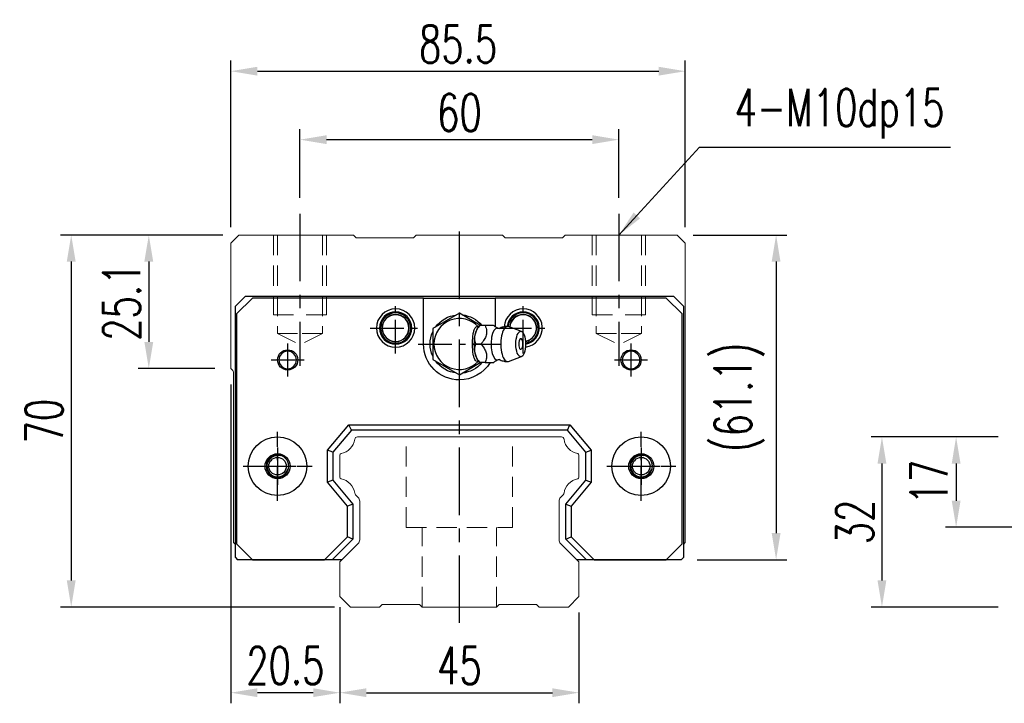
# Model space of a CAD drawing. Header units: millimetres. Extents: x 560 to 1081, y 594 to 775.
# Tile 1 of 59: x 560 to 745, y 604 to 732. Entities that reach past the tile are written whole.
import ezdxf

# ---------------------------------------------------------------- set-up
doc = ezdxf.new("R2010")
doc.units = ezdxf.units.MM
doc.header["$PDSIZE"] = -1
for name, pattern in [('CENTER', [10.16, 6.35, -1.27, 1.27, -1.27]), ('DASHED', [0.75, 0.5, -0.25]), ('HIDDEN', [1.905, 1.27, -0.635])]:
    doc.linetypes.add(name, pattern=pattern)
for name, color, linetype in [('2', 7, 'Continuous'), ('CL', 1, 'CENTER'), ('DIM', 4, 'Continuous'), ('HID', 2, 'DASHED'), ('OUT', 3, 'Continuous'), ('中心線', 1, 'CENTER')]:
    doc.layers.add(name, color=color, linetype=linetype)
doc.styles.add('DIM-7', font='SIMPLEX.shx', dxfattribs={"width": 0.7, "bigfont": 'chineset.shx'})
doc.dimstyles.new('CNS', dxfattribs={"dimtxt": 3.5, "dimasz": 2.5, "dimexe": 1, "dimexo": 1.5, "dimgap": 0.09, "dimtad": 0, "dimdsep": 46, "dimtxsty": 'DIM-7', "dimcen": 0.09, "dimclrd": 1, "dimclre": 1, "dimclrt": 4, "dimadec": 0, "dimazin": 0, "dimtfac": 1, "dimtix": 1, "dimtmove": 2, "dimatfit": 3, "dimfxl": 1, "dimtvp": 0.971429, "dimtolj": 1, "dimarcsym": 0})

# ---------------------------------------------------------------- blocks, each defined once
blk = doc.blocks.new('*D6')
at = {"color": 7, "lineweight": -2, "transparency": 16777216}
for p, q in [((620.2, 620.74), (620.2, 603.62)), ((665.2, 620.74), (665.2, 603.62)), ((625.2, 605.62), (660.2, 605.62))]:
    blk.add_line(p, q, dxfattribs=at)
at = {"color": 7, "transparency": 16777216}
for points in [[(625.2, 606.45), (625.2, 604.79), (620.2, 605.62)], [(660.2, 606.45), (660.2, 604.79), (665.2, 605.62)]]:
    blk.add_solid(points, dxfattribs=at)
at = {"layer": 'DEFPOINTS', "color": 0, "transparency": 16777216}
for p in [(620.2, 623.74), (665.2, 623.74), (665.2, 605.62)]:
    blk.add_point(p, dxfattribs=at)
at = {"color": 7, "transparency": 16777216, "insert": (642.7, 610.72), "char_height": 7, "attachment_point": 5, "style": 'DIM-7'}
blk.add_mtext('\\A1;45', dxfattribs=at)
blk = doc.blocks.new('*D7')
at = {"color": 7, "lineweight": -2, "transparency": 16777216}
for p, q in [((599.7, 663.64), (599.7, 603.62)), ((620.2, 621.74), (620.2, 603.62)), ((615.2, 605.62), (604.7, 605.62))]:
    blk.add_line(p, q, dxfattribs=at)
at = {"color": 7, "transparency": 16777216}
for points in [[(604.7, 606.45), (604.7, 604.79), (599.7, 605.62)], [(615.2, 606.45), (615.2, 604.79), (620.2, 605.62)]]:
    blk.add_solid(points, dxfattribs=at)
at = {"layer": 'DEFPOINTS', "color": 0, "transparency": 16777216}
for p in [(599.7, 666.64), (620.2, 624.74), (599.7, 605.62)]:
    blk.add_point(p, dxfattribs=at)
at = {"color": 7, "transparency": 16777216, "insert": (609.95, 610.72), "char_height": 7, "attachment_point": 5, "style": 'DIM-7'}
blk.add_mtext('\\A1;20.5', dxfattribs=at)
blk = doc.blocks.new('*D8')
at = {"color": 7, "lineweight": -2, "transparency": 16777216}
for p, q in [((598.2, 691.74), (582.27, 691.74)), ((584.27, 686.74), (584.27, 671.64)), ((596.7, 666.64), (582.27, 666.64))]:
    blk.add_line(p, q, dxfattribs=at)
at = {"color": 7, "transparency": 16777216}
for points in [[(583.43, 686.74), (585.1, 686.74), (584.27, 691.74)], [(583.43, 671.64), (585.1, 671.64), (584.27, 666.64)]]:
    blk.add_solid(points, dxfattribs=at)
at = {"layer": 'DEFPOINTS', "color": 0, "transparency": 16777216}
for p in [(601.2, 691.74), (584.27, 666.64), (599.7, 666.64)]:
    blk.add_point(p, dxfattribs=at)
at = {"color": 7, "transparency": 16777216, "insert": (579.17, 679.19), "char_height": 7, "attachment_point": 5, "rotation": 90, "style": 'DIM-7'}
blk.add_mtext('\\A1;25.1', dxfattribs=at)
blk = doc.blocks.new('*D9')
at = {"color": 7, "lineweight": -2, "transparency": 16777216}
for p, q in [((612.7, 698.74), (612.7, 711.69)), ((672.7, 698.74), (672.7, 711.69)), ((617.7, 709.69), (667.7, 709.69))]:
    blk.add_line(p, q, dxfattribs=at)
at = {"color": 7, "transparency": 16777216}
for points in [[(617.7, 710.52), (617.7, 708.86), (612.7, 709.69)], [(667.7, 710.52), (667.7, 708.86), (672.7, 709.69)]]:
    blk.add_solid(points, dxfattribs=at)
at = {"layer": 'DEFPOINTS', "color": 0, "transparency": 16777216}
for p in [(672.7, 709.69), (612.7, 695.74), (672.7, 695.74)]:
    blk.add_point(p, dxfattribs=at)
at = {"color": 7, "transparency": 16777216, "insert": (642.7, 714.79), "char_height": 7, "attachment_point": 5, "style": 'DIM-7'}
blk.add_mtext('\\A1;60', dxfattribs=at)
blk = doc.blocks.new('*D10')
at = {"color": 7, "lineweight": -2, "transparency": 16777216}
for p, q in [((599.7, 693.24), (599.7, 724.57)), ((685.2, 693.24), (685.2, 724.57)), ((604.7, 722.57), (680.2, 722.57))]:
    blk.add_line(p, q, dxfattribs=at)
at = {"color": 7, "transparency": 16777216}
for points in [[(604.7, 723.4), (604.7, 721.74), (599.7, 722.57)], [(680.2, 723.4), (680.2, 721.74), (685.2, 722.57)]]:
    blk.add_solid(points, dxfattribs=at)
at = {"layer": 'DEFPOINTS', "color": 0, "transparency": 16777216}
for p in [(685.2, 722.57), (599.7, 690.24), (685.2, 690.24)]:
    blk.add_point(p, dxfattribs=at)
at = {"color": 7, "transparency": 16777216, "insert": (642.45, 727.67), "char_height": 7, "attachment_point": 5, "style": 'DIM-7'}
blk.add_mtext('\\A1;85.5', dxfattribs=at)
blk = doc.blocks.new('*D11')
at = {"color": 7, "lineweight": -2, "transparency": 16777216}
for p, q in [((686.7, 691.74), (704.28, 691.74)), ((702.28, 686.74), (702.28, 635.64)), ((687.45, 630.64), (704.28, 630.64))]:
    blk.add_line(p, q, dxfattribs=at)
at = {"color": 7, "transparency": 16777216}
for points in [[(701.45, 686.74), (703.11, 686.74), (702.28, 691.74)], [(701.45, 635.64), (703.11, 635.64), (702.28, 630.64)]]:
    blk.add_solid(points, dxfattribs=at)
at = {"layer": 'DEFPOINTS', "color": 0, "transparency": 16777216}
for p in [(683.7, 691.74), (684.45, 630.64), (702.28, 630.64)]:
    blk.add_point(p, dxfattribs=at)
at = {"color": 7, "transparency": 16777216, "insert": (695.35, 661.19), "char_height": 7, "attachment_point": 5, "rotation": 90, "style": 'DIM-7'}
blk.add_mtext('\\A1;(61.1)', dxfattribs=at)
blk = doc.blocks.new('*D12')
at = {"color": 7, "lineweight": -2, "transparency": 16777216}
for p, q in [((598.2, 691.74), (567.67, 691.74)), ((569.67, 686.74), (569.67, 626.74)), ((619.2, 621.74), (567.67, 621.74))]:
    blk.add_line(p, q, dxfattribs=at)
at = {"color": 7, "transparency": 16777216}
for points in [[(568.84, 686.74), (570.51, 686.74), (569.67, 691.74)], [(568.84, 626.74), (570.51, 626.74), (569.67, 621.74)]]:
    blk.add_solid(points, dxfattribs=at)
at = {"layer": 'DEFPOINTS', "color": 0, "transparency": 16777216}
for p in [(601.2, 691.74), (569.67, 621.74), (622.2, 621.74)]:
    blk.add_point(p, dxfattribs=at)
at = {"color": 7, "transparency": 16777216, "insert": (564.57, 656.74), "char_height": 7, "attachment_point": 5, "rotation": 90, "style": 'DIM-7'}
blk.add_mtext('\\A1;70', dxfattribs=at)
blk = doc.blocks.new('*D21')
at = {"color": 7, "lineweight": -2, "transparency": 16777216}
for p, q in [((744.05, 653.74), (734.15, 653.74)), ((736.15, 648.74), (736.15, 641.74)), ((754.05, 636.74), (734.15, 636.74))]:
    blk.add_line(p, q, dxfattribs=at)
at = {"color": 7, "transparency": 16777216}
for points in [[(735.32, 648.74), (736.98, 648.74), (736.15, 653.74)], [(735.32, 641.74), (736.98, 641.74), (736.15, 636.74)]]:
    blk.add_solid(points, dxfattribs=at)
at = {"layer": 'DEFPOINTS', "color": 0, "transparency": 16777216}
for p in [(747.05, 653.74), (736.15, 636.74), (757.05, 636.74)]:
    blk.add_point(p, dxfattribs=at)
at = {"color": 7, "transparency": 16777216, "insert": (731.05, 645.24), "char_height": 7, "attachment_point": 5, "rotation": 90, "style": 'DIM-7'}
blk.add_mtext('\\A1;17', dxfattribs=at)
blk = doc.blocks.new('*D18')
at = {"color": 7, "lineweight": -2, "transparency": 16777216}
for p, q in [((744.05, 653.74), (720.19, 653.74)), ((722.19, 648.74), (722.19, 626.74)), ((744.05, 621.74), (720.19, 621.74))]:
    blk.add_line(p, q, dxfattribs=at)
at = {"color": 7, "transparency": 16777216}
for points in [[(721.36, 648.74), (723.02, 648.74), (722.19, 653.74)], [(721.36, 626.74), (723.02, 626.74), (722.19, 621.74)]]:
    blk.add_solid(points, dxfattribs=at)
at = {"layer": 'DEFPOINTS', "color": 0, "transparency": 16777216}
for p in [(747.05, 653.74), (722.19, 621.74), (747.05, 621.74)]:
    blk.add_point(p, dxfattribs=at)
at = {"color": 7, "transparency": 16777216, "insert": (717.09, 637.74), "char_height": 7, "attachment_point": 5, "rotation": 90, "style": 'DIM-7'}
blk.add_mtext('\\A1;32', dxfattribs=at)

msp = doc.modelspace()

# ---------------------------------------------------------------- linework, layer by layer
at = {"layer": '2', "color": 7, "linetype": 'Continuous'}
for p, q in [((600.549, 678.335), (602.449, 680.235)), ((603.774, 679.885), (600.774, 676.885)), ((602.449, 680.235), (682.949, 680.235)), ((635.949, 679.885), (603.774, 679.885)), ((635.949, 679.885), (649.449, 679.885)), ((635.949, 671.235), (635.949, 679.885)), ((649.449, 679.885), (649.449, 674.482)), ((681.624, 679.885), (649.449, 679.885)), ((684.624, 676.885), (681.624, 679.885)), ((682.949, 680.235), (684.849, 678.335)), ((600.549, 631.034), (600.549, 678.335)), ((684.849, 678.335), (684.849, 631.034)), ((600.774, 676.885), (600.774, 633.635)), ((642.699, 677.009), (637.699, 674.122)), ((646.554, 674.783), (642.699, 677.009)), ((684.624, 633.635), (684.624, 676.885)), ((646.526, 674.737), (646.218, 674.371)), ((649.139, 674.735), (647.543, 674.735)), ((654.375, 673.612), (651.928, 674.504)), ((637.699, 674.122), (637.699, 668.349)), ((651.928, 667.967), (654.375, 668.858)), ((637.699, 668.349), (642.699, 665.462)), ((642.699, 665.462), (646.636, 667.735)), ((646.218, 668.1), (646.526, 667.734)), ((617.899, 651.252), (621.913, 656.035)), ((622.379, 655.035), (621.913, 656.035)), ((621.913, 656.035), (663.485, 656.035)), ((663.018, 655.035), (663.485, 656.035)), ((663.485, 656.035), (667.499, 651.252)), ((622.379, 655.035), (618.899, 650.888)), ((663.018, 655.035), (622.379, 655.035)), ((666.499, 650.888), (663.018, 655.035)), ((617.899, 645.219), (617.899, 651.252)), ((618.899, 650.888), (617.899, 651.252)), ((618.899, 650.888), (618.899, 645.583)), ((666.499, 650.888), (667.499, 651.252)), ((666.499, 645.583), (666.499, 650.888)), ((667.499, 651.252), (667.499, 645.219)), ((618.899, 645.583), (617.899, 645.219)), ((621.649, 640.75), (617.899, 645.219)), ((618.899, 645.583), (622.649, 641.114)), ((662.749, 641.114), (666.499, 645.583)), ((667.499, 645.219), (663.749, 640.75)), ((666.499, 645.583), (667.499, 645.219)), ((622.649, 641.114), (621.649, 640.75)), ((622.649, 641.114), (622.649, 634.524)), ((662.749, 634.524), (662.749, 641.114)), ((662.749, 641.114), (663.749, 640.75)), ((621.649, 634.938), (621.649, 640.75)), ((663.749, 640.75), (663.749, 634.938)), ((600.774, 633.635), (603.774, 630.635)), ((617.346, 630.635), (621.649, 634.938)), ((622.649, 634.524), (618.76, 630.635)), ((622.649, 634.524), (621.649, 634.938)), ((662.749, 634.524), (663.749, 634.938)), ((666.637, 630.635), (662.749, 634.524)), ((663.749, 634.938), (668.051, 630.635)), ((681.624, 630.635), (684.624, 633.635)), ((600.549, 631.034), (600.947, 630.635)), ((619.766, 630.635), (600.947, 630.635)), ((603.774, 630.635), (617.346, 630.635)), ((618.76, 630.635), (617.346, 630.635)), ((620.599, 630.635), (618.76, 630.635)), ((668.051, 630.635), (664.799, 630.635)), ((684.45, 630.635), (665.631, 630.635)), ((668.051, 630.635), (681.624, 630.635)), ((684.45, 630.635), (684.849, 631.034))]:
    msp.add_line(p, q, dxfattribs=at)
at = {"layer": '2', "color": 7, "linetype": 'DASHED'}
for p, q in [((678.768, 649.208), (678.771, 649.204)), ((678.779, 647.284), (678.777, 647.279))]:
    msp.add_line(p, q, dxfattribs=at)
at = {"layer": '2', "color": 7, "linetype": 'Continuous'}
for centre, radius, start, end in [((630.699, 674.235), 3.6, 90, 270), ((630.699, 674.235), 3.041, 90, 270), ((630.699, 674.235), 2.853, 90, 270), ((630.699, 674.235), 2.55, 90, 270), ((630.699, 674.235), 2.507, 90, 270), ((630.699, 674.235), 3.6, 270, 90), ((630.699, 674.235), 3.041, 270, 90), ((630.699, 674.235), 2.853, 270, 90), ((630.699, 674.235), 2.55, 270, 90), ((630.699, 674.235), 2.507, 270, 90), ((654.699, 674.235), 3.6, 90, 176.19441), ((654.699, 674.235), 3.041, 90, 174.4707), ((654.699, 674.235), 2.853, 90, 174.20247), ((654.699, 674.235), 2.55, 90, 175.82418), ((654.699, 674.235), 2.507, 90, 176.10808), ((654.699, 674.235), 3.6, 277.04436, 90), ((654.699, 674.235), 3.041, 278.85328, 90), ((654.699, 674.235), 2.853, 279.38756, 90), ((654.699, 674.235), 2.55, 280.13409, 90), ((654.699, 674.235), 2.507, 280.22797, 90), ((642.699, 671.235), 4.8, 41.84413, 318.15588), ((652.847, 671.235), 1.817, 334.63803, 25.36197), ((610.399, 668.235), 1.65, 90, 270), ((610.399, 668.235), 1.65, 270, 90), ((674.999, 668.235), 1.65, 90, 270), ((674.999, 668.235), 1.65, 270, 90), ((608.49, 648.235), 2.1, 90, 270), ((608.49, 648.235), 2.1, 270, 90), ((676.907, 648.235), 2.1, 0, 180), ((676.907, 648.235), 2.1, 180, 0)]:
    msp.add_arc(centre, radius, start, end, dxfattribs=at)
at = {"layer": '2', "color": 7, "linetype": 'Continuous', "extrusion": (0, 0, -1)}
for centre, radius, start, end in [((-642.699, 671.235), 5.5, 35.38002, 84.61998), ((-642.699, 671.235), 5.5, 95.38002, 140.47938), ((-642.699, 671.235), 5.5, 335.38002, 24.61998), ((-642.699, 671.235), 6.75, 270, 0), ((-674.999, 668.235), 1.9, 270, 90), ((-674.999, 668.235), 1.9, 90, 270), ((-642.699, 671.235), 5.5, 275.38002, 324.61998), ((-642.699, 671.235), 6.75, 211.23293, 270), ((-642.699, 671.235), 5.5, 219.5212, 264.61998), ((-608.49, 648.235), 5.5, 270, 90), ((-608.49, 648.235), 5.5, 90, 270), ((-676.907, 648.235), 5.5, 270, 90), ((-676.907, 648.235), 5.5, 90, 270), ((-608.49, 648.235), 2.35, 270, 90), ((-608.49, 648.235), 2.35, 90, 270), ((-676.907, 648.235), 2.35, 270, 90), ((-676.907, 648.235), 2.35, 90, 270)]:
    msp.add_arc(centre, radius, start, end, dxfattribs=at)
at = {"layer": '2', "color": 7, "linetype": 'Continuous'}
for centre, major_axis, start_param, end_param in [((646.764, 671.235), (0, 3.445), 0.4270949, 2.7144982), ((651.754, 671.235), (0, 3.3), 0, 3.2800193), ((651.754, 671.235), (0, 3.3), 6.1446609, 6.2831853), ((649.786, 671.235), (0, 2.962), 0, 3.3369601), ((649.786, 671.235), (0, 2.962), 6.088701, 6.2831853), ((654.248, 671.235), (0, 1), 0, 3.8207651), ((654.248, 671.235), (0, 1), 5.6039136, 6.2831853)]:
    msp.add_ellipse(centre, major_axis=major_axis, ratio=0.382683, start_param=start_param, end_param=end_param, dxfattribs=at)
msp.add_ellipse((654.248, 671.235), major_axis=(0, 2.4), ratio=0.382683, dxfattribs=at)
for points, knots in [([(646.266, 668.047), (646.221, 668.013), (646.175, 667.989), (646.038, 667.949), (645.944, 667.963), (645.77, 668.074), (645.687, 668.169), (645.543, 668.419), (645.479, 668.575), (645.371, 668.935), (645.326, 669.145), (645.233, 669.741), (645.205, 670.152), (645.172, 671.152), (645.175, 671.757), (645.232, 672.652), (645.264, 672.959), (645.357, 673.478), (645.413, 673.701), (645.552, 674.076), (645.636, 674.233), (645.808, 674.431), (645.895, 674.487), (646.068, 674.519), (646.155, 674.498), (646.247, 674.437), (646.257, 674.431), (646.266, 674.424)], [0, 0, 0, 0, 0.0360275, 0.0360275, 0.1070265, 0.1070265, 0.1753847, 0.1753847, 0.2415106, 0.2415106, 0.3113086, 0.3113086, 0.4329125, 0.4329125, 0.6100429, 0.6100429, 0.7029399, 0.7029399, 0.7803107, 0.7803107, 0.858407, 0.858407, 0.9263707, 0.9263707, 0.9927712, 0.9927712, 1, 1, 1, 1]), ([(645.769, 671.236), (645.598, 671.782), (645.52, 672.368), (645.788, 673.59), (646.127, 674.185), (646.542, 674.735)], [0, 0, 0, 0, 0.5, 0.5, 1, 1, 1, 1]), ([(647.543, 674.735), (647.662, 674.389), (647.774, 674.035), (647.831, 673.406), (647.813, 673.137), (647.667, 672.61), (647.54, 672.348), (647.207, 671.801), (646.99, 671.516), (646.77, 671.235)], [0, 0, 0, 0, 0.316279, 0.316279, 0.5305075, 0.5305075, 0.7443494, 0.7443494, 1, 1, 1, 1]), ([(650.03, 674.139), (649.855, 674.225), (649.526, 674.411), (649.224, 674.647), (649.125, 674.75), (649.123, 674.751)], [0, 0, 0, 0, 0.4665667, 0.9926759, 1, 1, 1, 1]), ([(651.754, 674.514), (651.589, 674.524), (651.19, 674.513), (650.649, 674.368), (650.304, 674.195), (650.176, 674.117)], [0, 0, 0, 0, 0.2958099, 0.7301371, 1, 1, 1, 1]), ([(650.174, 674.134), (650.176, 674.134), (650.174, 674.133), (650.039, 674.124), (650.025, 674.132), (650.021, 674.137)], [0, 0, 0, 0, 0.2139158, 0.7161953, 1, 1, 1, 1]), ([(646.542, 667.736), (646.13, 668.282), (645.793, 668.868), (645.52, 670.09), (645.597, 670.685), (645.769, 671.235)], [0, 0, 0, 0, 0.5, 0.5, 1, 1, 1, 1]), ([(646.77, 671.235), (647.042, 670.889), (647.31, 670.535), (647.645, 669.906), (647.746, 669.637), (647.833, 669.11), (647.822, 668.848), (647.73, 668.301), (647.64, 668.016), (647.543, 667.735)], [0, 0, 0, 0, 0.316279, 0.316279, 0.5305075, 0.5305075, 0.7443494, 0.7443494, 1, 1, 1, 1]), ([(647.543, 667.735), (648.099, 667.735), (648.659, 667.735), (649.116, 667.735), (649.155, 667.735), (649.14, 667.735)], [0, 0, 0, 0, 0.6004936, 0.6004936, 1, 1, 1, 1]), ([(649.142, 667.732), (649.16, 667.75), (649.299, 667.888), (649.602, 668.117), (649.918, 668.275), (650.03, 668.325)], [0, 0, 0, 0, 0.0950335, 0.7034174, 1, 1, 1, 1]), ([(650.016, 668.331), (650.033, 668.34), (650.063, 668.36), (650.2, 668.321), (650.186, 668.332), (650.184, 668.334)], [0, 0, 0, 0, 0.3884838, 0.9316371, 1, 1, 1, 1]), ([(650.181, 668.353), (650.312, 668.273), (650.657, 668.099), (651.198, 667.959), (651.592, 667.945), (651.754, 667.953)], [0, 0, 0, 0, 0.2760067, 0.7089354, 1, 1, 1, 1])]:
    msp.add_open_spline(points, degree=3, knots=knots, dxfattribs=at)
for points, degree in [([(646.542, 674.735), (646.532, 674.735), (646.526, 674.735), (646.526, 674.735)], 3), ([(647.543, 674.735), (646.542, 674.735)], 1), ([(646.77, 671.235), (645.769, 671.235)], 1), ([(647.543, 667.735), (646.542, 667.735)], 1)]:
    msp.add_open_spline(points, degree=degree, dxfattribs=at)
at = {"layer": '2', "color": 7, "linetype": 'DASHED'}
for points in [[(606.808, 649.492), (606.807, 649.491), (606.806, 649.49), (606.805, 649.488)], [(606.816, 646.967), (606.817, 646.966), (606.818, 646.965), (606.819, 646.964)]]:
    msp.add_open_spline(points, degree=3, dxfattribs=at)
at = {"layer": 'CL', "color": 0, "ltscale": 2}
for p, q in [((612.699, 695.735), (612.699, 667.11)), ((672.699, 695.735), (672.699, 667.11)), ((642.699, 618.735), (642.699, 693.735))]:
    msp.add_line(p, q, dxfattribs=at)
at = {"layer": 'CL', "color": 7}
for p, q in [((630.699, 669.435), (630.699, 679.035)), ((654.699, 669.435), (654.699, 679.035)), ((625.899, 674.235), (635.499, 674.235)), ((649.899, 674.235), (659.499, 674.235)), ((610.399, 665.135), (610.399, 671.335)), ((634.949, 671.235), (650.449, 671.235)), ((674.999, 665.135), (674.999, 671.335)), ((607.299, 668.235), (613.499, 668.235)), ((671.899, 668.235), (678.099, 668.235)), ((608.49, 641.735), (608.49, 654.735)), ((676.907, 641.735), (676.907, 654.735)), ((601.99, 648.235), (614.99, 648.235)), ((670.407, 648.235), (683.407, 648.235))]:
    msp.add_line(p, q, dxfattribs=at)
at = {"layer": 'HID', "color": 0, "linetype": 'HIDDEN', "lineweight": 0, "ltscale": 3}
for p, q in [((608.449, 673.235), (612.699, 671.11)), ((616.949, 673.235), (612.699, 671.11)), ((668.449, 673.235), (672.699, 671.11)), ((676.949, 673.235), (672.699, 671.11)), ((632.699, 636.735), (632.699, 653.735)), ((652.699, 636.735), (652.699, 653.735)), ((632.699, 636.735), (652.699, 636.735)), ((635.699, 621.735), (635.699, 636.735)), ((649.699, 621.735), (649.699, 636.735))]:
    msp.add_line(p, q, dxfattribs=at)
for points in [[(607.699, 691.735), (607.699, 676.735), (612.699, 676.735)], [(608.449, 691.735), (608.449, 673.235), (612.699, 673.235)], [(616.949, 691.735), (616.949, 673.235), (612.699, 673.235)], [(617.699, 691.735), (617.699, 676.735), (612.699, 676.735)], [(667.699, 691.735), (667.699, 676.735), (672.699, 676.735)], [(668.449, 691.735), (668.449, 673.235), (672.699, 673.235)], [(677.699, 691.735), (677.699, 676.735), (672.699, 676.735)], [(676.949, 691.735), (676.949, 673.235), (672.699, 673.235)]]:
    msp.add_lwpolyline(points, dxfattribs=at)
at = {"layer": 'OUT', "color": 0, "linetype": 'Continuous', "lineweight": 15}
for p, q in [((601.199, 691.735), (599.699, 690.235)), ((622.806, 691.735), (601.199, 691.735)), ((623.306, 691.235), (622.806, 691.735)), ((634.092, 691.235), (623.306, 691.235)), ((634.592, 691.735), (634.092, 691.235)), ((650.806, 691.735), (634.592, 691.735)), ((651.306, 691.235), (650.806, 691.735)), ((662.091, 691.235), (651.306, 691.235)), ((662.591, 691.735), (662.091, 691.235)), ((683.699, 691.735), (662.591, 691.735)), ((685.199, 690.235), (683.699, 691.735)), ((599.699, 690.235), (599.699, 666.635)), ((685.199, 633.885), (685.199, 690.235)), ((599.754, 666.573), (600.052, 666.275)), ((600.199, 665.921), (600.199, 633.885)), ((661.889, 653.735), (623.508, 653.735)), ((620.199, 650.305), (620.199, 646.166)), ((665.199, 646.166), (665.199, 650.305)), ((623.155, 642.882), (623.656, 642.381)), ((661.741, 642.381), (662.242, 642.882)), ((623.949, 641.674), (623.949, 634.4)), ((661.449, 634.4), (661.449, 641.674)), ((600.199, 633.885), (600.549, 633.535)), ((623.656, 633.693), (620.345, 630.382)), ((665.052, 630.382), (661.741, 633.693)), ((684.849, 633.535), (685.199, 633.885)), ((620.199, 630.028), (620.199, 623.735)), ((665.199, 623.735), (665.199, 630.028)), ((620.199, 623.735), (622.199, 621.735)), ((663.199, 621.735), (665.199, 623.735)), ((622.199, 621.735), (627.699, 621.735)), ((627.698, 621.735), (628.199, 622.235)), ((628.199, 622.235), (635.199, 622.235)), ((635.199, 622.235), (635.699, 621.735)), ((635.699, 621.735), (649.699, 621.735)), ((649.699, 621.735), (650.199, 622.235)), ((650.199, 622.235), (657.199, 622.235)), ((657.199, 622.235), (657.699, 621.735)), ((657.699, 621.735), (663.199, 621.735))]:
    msp.add_line(p, q, dxfattribs=at)
at = {"layer": 'OUT', "color": 7}
for centre in [(608.489, 648.235), (676.909, 648.235)]:
    msp.add_circle(centre, 1.65, dxfattribs=at)
at = {"layer": 'OUT', "color": 7, "linetype": 'ByBlock', "extrusion": (0, 0, -1)}
for start, end in [(270, 90), (90, 270)]:
    msp.add_arc((-610.399, 668.235), 1.9, start, end, dxfattribs=at)
at = {"layer": 'OUT', "color": 0, "linetype": 'Continuous', "lineweight": 15}
for centre, radius, start, end in [((600.249, 667.068), 0.7, 218.21079, 225), ((599.699, 665.921), 0.5, 0, 45), ((619.781, 653.803), 3.27, 281.5912, 351.34524), ((623.509, 653.235), 0.5, 90, 171.34524), ((661.889, 653.235), 0.5, 8.65476, 90), ((665.616, 653.803), 3.27, 188.65476, 258.4088), ((620.499, 650.305), 0.3, 101.5912, 180.00001), ((664.899, 650.305), 0.3, 359.99999, 78.4088), ((620.499, 646.166), 0.3, 179.99999, 258.40879), ((619.781, 642.668), 3.27, 8.65476, 78.4088), ((665.616, 642.668), 3.27, 101.5912, 171.34524), ((664.899, 646.166), 0.3, 281.59121, 0.00001), ((623.509, 643.235), 0.5, 188.65476, 225), ((661.889, 643.235), 0.5, 315, 351.34524), ((622.949, 641.674), 1, 359.99999, 45), ((662.449, 641.674), 1, 135, 180.00001), ((622.949, 634.4), 1, 315.00001, 0.00001), ((662.449, 634.4), 1, 179.99999, 225), ((620.699, 630.028), 0.5, 135.00023, 180.00001), ((664.699, 630.028), 0.5, 360, 45)]:
    msp.add_arc(centre, radius, start, end, dxfattribs=at)
at = {"layer": 'OUT', "color": 7}
for centre in [(608.489, 648.235), (676.909, 648.235)]:
    msp.add_arc(centre, 2, 75, 345, dxfattribs=at)
at = {"layer": '中心線', "color": 7, "ltscale": 3}
for p, q in [((608.489, 651.735), (608.489, 644.735)), ((676.909, 651.735), (676.909, 644.735)), ((604.989, 648.235), (611.989, 648.235)), ((673.409, 648.235), (680.409, 648.235))]:
    msp.add_line(p, q, dxfattribs=at)

# ---------------------------------------------------------------- texts
at = {"layer": 'DIM', "color": 0, "insert": (694.474, 709.901), "char_height": 7, "attachment_point": 7, "style": 'DIM-7'}
msp.add_mtext('\\A1;4-M10dp15', dxfattribs=at)

# ---------------------------------------------------------------- dimensions: what is measured, and where the dimension line sits
at = {"color": 0}
for base, p1, p2, picture, middle in [((685.199, 722.571), (599.699, 690.235), (685.199, 690.235), '*D10', (642.449, 727.671)), ((672.699, 709.691), (612.699, 695.735), (672.699, 695.735), '*D9', (642.699, 714.791)), ((599.699, 605.62), (620.199, 624.744), (599.699, 666.635), '*D7', (609.949, 610.72)), ((665.199, 605.62), (620.199, 623.735), (665.199, 623.735), '*D6', (642.699, 610.72))]:
    dim = msp.add_linear_dim(base=base, p1=p1, p2=p2, dimstyle='CNS', override={"dimscale": 2, "dimgap": 0.8, "dimtad": 1, "dimclrd": 7, "dimclre": 7, "dimclrt": 7, "dimtmove": 1}, dxfattribs=at)
    dim.commit()
    dim.dimension.update_dxf_attribs({"geometry": picture, "text_midpoint": middle})
for base, p1, p2, picture, middle in [((569.673, 621.735), (601.199, 691.735), (622.199, 621.735), '*D12', (564.573, 656.735)), ((584.266, 666.635), (601.199, 691.735), (599.699, 666.635), '*D8', (579.166, 679.185)), ((722.19, 621.735), (747.048, 653.735), (747.048, 621.735), '*D18', (717.09, 637.735)), ((736.15, 636.735), (747.048, 653.735), (757.048, 636.735), '*D21', (731.05, 645.235))]:
    dim = msp.add_linear_dim(base=base, p1=p1, p2=p2, angle=90, dimstyle='CNS', override={"dimscale": 2, "dimgap": 0.8, "dimtad": 1, "dimclrd": 7, "dimclre": 7, "dimclrt": 7, "dimtmove": 1}, dxfattribs=at)
    dim.commit()
    dim.dimension.update_dxf_attribs({"geometry": picture, "text_midpoint": middle})
dim = msp.add_linear_dim(base=(702.28, 630.635), p1=(683.699, 691.735), p2=(684.45, 630.635), angle=90, text='(<>)', dimstyle='CNS', override={"dimscale": 2, "dimgap": 0.8, "dimtad": 1, "dimclrd": 7, "dimclre": 7, "dimclrt": 7, "dimtmove": 1}, dxfattribs=at)
dim.commit()
dim.dimension.update_dxf_attribs({"geometry": '*D11', "text_midpoint": (695.347, 661.185)})

# ---------------------------------------------------------------- leaders
at = {"layer": 'DIM', "color": 0, "annotation_type": 0, "has_hookline": 1, "hookline_direction": 0, "text_width": 40.6}
msp.add_leader([(672.699, 691.735), (687.874, 708.301), (692.874, 708.301)], dimstyle='CNS', override={"dimscale": 2, "dimgap": 0.8, "dimtad": 1, "dimclrd": 7, "dimclre": 4, "dimtmove": 1}, dxfattribs=at)

doc.saveas('drawing.dxf')
